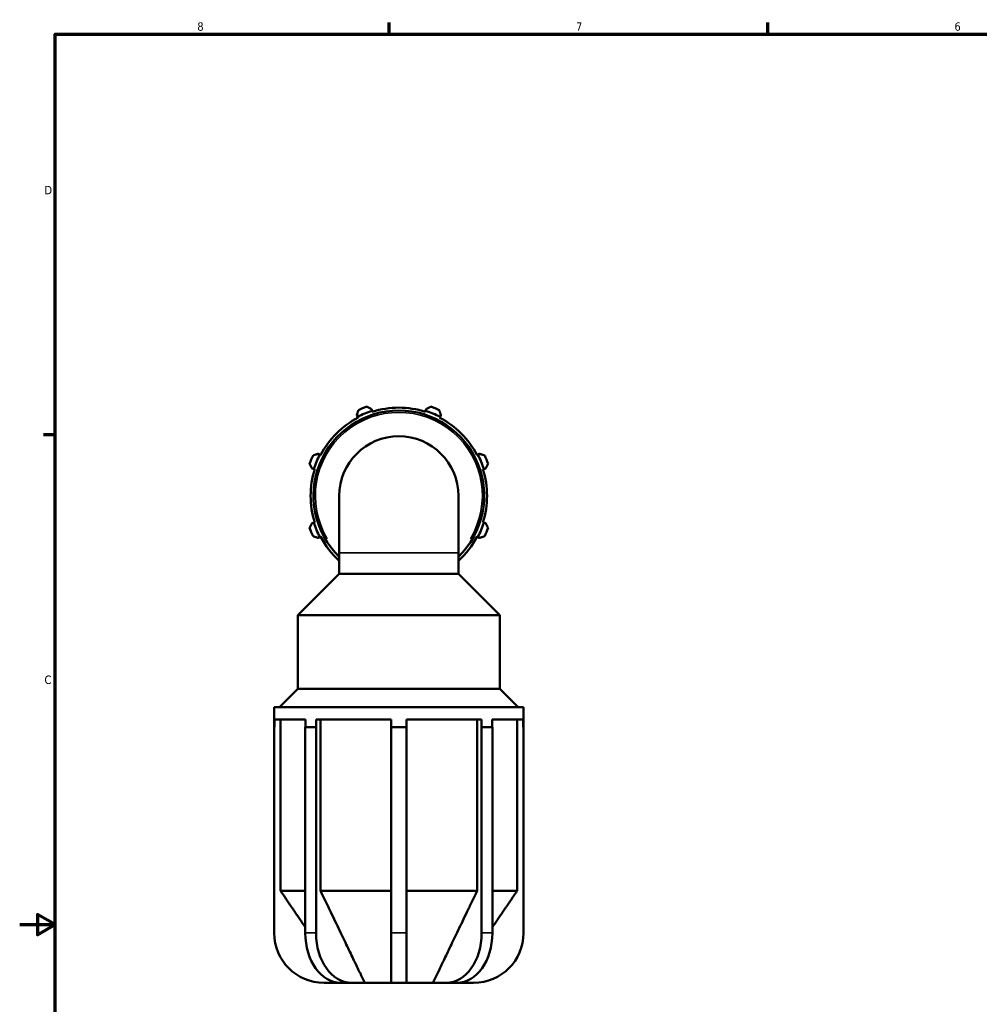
# Model space of a CAD drawing. Header units: inches. Extents: x 0.1 to 42.7, y 0.6 to 29.1.
# Tile 2 of 6: x 0.1 to 10.9, y 10.1 to 21.2. Entities that reach past the tile are written whole.
import ezdxf

# ---------------------------------------------------------------- set-up
doc = ezdxf.new("R2010")
doc.units = ezdxf.units.IN
doc.header["$MEASUREMENT"] = 0
for name, color, linetype, lineweight in [('Border (ANSI)', 7, 'Continuous', 70), ('Visible (ANSI)', 7, 'Continuous', 50), ('Visible Narrow (ANSI)', 7, 'Continuous', 35)]:
    doc.layers.add(name, color=color, linetype=linetype, lineweight=lineweight)
doc.styles.add('Note Text (ANSI)', font='tahoma.ttf')

# ---------------------------------------------------------------- blocks, each defined once
blk = doc.blocks.new('Borders Default Border')
at = {"layer": 'Border (ANSI)'}
for p, q in [((4.25, 21), (4.25, 21.134)), ((8.5, 21), (8.5, 21.134)), ((0.5, 16.5), (0.366, 16.5))]:
    blk.add_line(p, q, dxfattribs=at)
at = {"layer": 'Border (ANSI)', "flags": 128}
for points in [[(0.5, 1), (0.5, 21), (33.5, 21), (33.5, 1), (0.5, 1)], [(0.1, 11), (0.5, 11), (0.3, 11.115), (0.3, 10.885), (0.5, 11)]]:
    blk.add_lwpolyline(points, dxfattribs=at)
at = {"layer": 'Border (ANSI)', "color": 5, "true_color": 0x0000ff, "char_height": 0.0945, "attachment_point": 7, "style": 'Note Text (ANSI)'}
for s, insert in [('8', (2.094, 21.038)), ('7', (6.346, 21.04)), ('6', (10.595, 21.038)), ('D', (0.378, 19.203)), ('C', (0.378, 13.701))]:
    blk.add_mtext(s, dxfattribs=dict(at, insert=insert))

msp = doc.modelspace()

# ---------------------------------------------------------------- linework, layer by layer
at = {"layer": 'Visible (ANSI)'}
for p, q in [((3.8847, 16.7229), (3.8946, 16.704)), ((3.8946, 16.704), (3.8995, 16.6945)), ((4.0558, 16.7707), (4.0494, 16.7911)), ((4.059, 16.7606), (4.0558, 16.7707)), ((4.6579, 16.7707), (4.6547, 16.7606)), ((4.6643, 16.7911), (4.6579, 16.7707)), ((4.8142, 16.6945), (4.8191, 16.704)), ((4.8191, 16.704), (4.8289, 16.7229)), ((3.4688, 16.2782), (3.45, 16.2881)), ((3.4783, 16.2733), (3.4688, 16.2782)), ((5.2448, 16.2782), (5.2354, 16.2733)), ((5.2637, 16.2881), (5.2448, 16.2782)), ((3.3818, 16.1234), (3.4021, 16.117)), ((3.4021, 16.117), (3.4122, 16.1138)), ((5.3014, 16.1138), (5.3116, 16.117)), ((5.3116, 16.117), (5.3319, 16.1234)), ((3.6876, 15.816), (3.6876, 15.177)), ((5.0261, 15.177), (5.0261, 15.816)), ((3.4021, 15.5149), (3.3818, 15.5085)), ((3.4122, 15.5181), (3.4021, 15.5149)), ((5.3116, 15.5149), (5.3014, 15.5181)), ((5.3319, 15.5085), (5.3116, 15.5149)), ((3.45, 15.3439), (3.4688, 15.3537)), ((3.4688, 15.3537), (3.4783, 15.3586)), ((5.2354, 15.3586), (5.2448, 15.3537)), ((5.2448, 15.3537), (5.2637, 15.3439)), ((3.6876, 15.177), (3.6876, 14.9408)), ((5.0261, 15.177), (5.0261, 14.9408)), ((3.6876, 14.9408), (3.2228, 14.476)), ((5.0261, 14.9408), (3.6876, 14.9408)), ((5.0261, 14.9408), (5.4909, 14.476)), ((5.4909, 14.476), (3.2228, 14.476)), ((3.2228, 13.65), (3.2228, 14.476)), ((5.4909, 13.65), (5.4909, 14.476)), ((3.2228, 13.65), (3.0163, 13.4435)), ((5.4909, 13.65), (3.2228, 13.65)), ((5.4909, 13.65), (5.6974, 13.4435)), ((5.7568, 13.4435), (2.9568, 13.4435)), ((2.9568, 13.2195), (2.9568, 13.4435)), ((5.7568, 13.2195), (5.7568, 13.4435)), ((2.9594, 13.3035), (2.9594, 13.2195)), ((3.3085, 13.3035), (2.9594, 13.3035)), ((3.0296, 13.3035), (3.0296, 11.3785)), ((3.3085, 13.2195), (3.3085, 13.3035)), ((3.429, 13.3035), (3.429, 13.2195)), ((4.2716, 13.3035), (3.429, 13.3035)), ((3.4786, 13.3035), (3.4786, 11.3785)), ((4.2716, 13.2195), (4.2716, 13.3035)), ((4.442, 13.3035), (4.442, 13.2195)), ((5.2847, 13.3035), (4.442, 13.3035)), ((5.2351, 11.3785), (5.2351, 13.3035)), ((5.2847, 13.2195), (5.2847, 13.3035)), ((5.4052, 13.3035), (5.4052, 13.2195)), ((5.7542, 13.3035), (5.4052, 13.3035)), ((5.6841, 11.3785), (5.6841, 13.3035)), ((5.7542, 13.2195), (5.7542, 13.3035)), ((2.9594, 13.2195), (2.9568, 13.2195)), ((2.9568, 13.2195), (2.9568, 10.906)), ((3.3669, 13.2195), (3.3066, 13.2195)), ((3.3066, 10.906), (3.3066, 13.2195)), ((3.4271, 13.2195), (3.3669, 13.2195)), ((3.429, 13.2195), (3.4271, 13.2195)), ((3.4271, 13.2195), (3.4271, 10.906)), ((4.3568, 13.2195), (4.2716, 13.2195)), ((4.2716, 10.906), (4.2716, 13.2195)), ((4.442, 13.2195), (4.3568, 13.2195)), ((4.442, 13.2195), (4.442, 10.906)), ((5.2865, 13.2195), (5.2847, 13.2195)), ((5.3468, 13.2195), (5.2865, 13.2195)), ((5.2865, 10.906), (5.2865, 13.2195)), ((5.407, 13.2195), (5.3468, 13.2195)), ((5.407, 13.2195), (5.407, 10.906)), ((5.7568, 13.2195), (5.7542, 13.2195)), ((5.7568, 10.906), (5.7568, 13.2195)), ((3.3066, 11.3785), (3.0296, 11.3785)), ((4.2716, 11.3785), (3.4786, 11.3785)), ((5.2351, 11.3785), (4.442, 11.3785)), ((5.6841, 11.3785), (5.407, 11.3785)), ((4.2716, 10.906), (4.2716, 10.346)), ((4.442, 10.346), (4.442, 10.906)), ((3.5168, 10.346), (3.7026, 10.346)), ((3.8231, 10.346), (3.7026, 10.346)), ((3.8231, 10.346), (3.9746, 10.346)), ((4.2716, 10.346), (3.9746, 10.346)), ((4.442, 10.346), (4.2716, 10.346)), ((4.7391, 10.346), (4.442, 10.346)), ((4.7391, 10.346), (4.8906, 10.346)), ((5.011, 10.346), (4.8906, 10.346)), ((5.011, 10.346), (5.1968, 10.346))]:
    msp.add_line(p, q, dxfattribs=at)
for centre, radius, start, end in [((4.3568, 15.816), 1.065, 109.79198, 115.20802), ((4.3568, 15.816), 1.065, 64.79198, 70.20802), ((4.3568, 15.816), 0.9585, 314.28486, 225.71514), ((4.3568, 15.816), 1.0011, 107.5, 117.5), ((4.3568, 15.816), 0.9904, 72.5, 107.5), ((4.3568, 15.816), 1.0011, 62.5, 72.5), ((4.3568, 15.816), 0.9905, 117.5, 152.5), ((4.3568, 15.816), 0.9904, 27.5, 62.5), ((4.3568, 15.816), 0.6692, 0, 180), ((4.3568, 15.816), 1.065, 154.79198, 160.20802), ((4.3568, 15.816), 1.0011, 152.5, 162.5), ((4.3568, 15.816), 1.0011, 17.5, 27.5), ((4.3568, 15.816), 1.065, 19.79198, 25.20802), ((4.3568, 15.816), 0.9904, 162.5, 197.5), ((4.3568, 15.816), 0.9904, 342.5, 17.5), ((4.3568, 15.816), 1.0011, 197.5, 207.5), ((4.3568, 15.816), 1.0011, 332.5, 342.5), ((4.3568, 15.816), 1.065, 199.79198, 205.20802), ((4.3568, 15.816), 1.065, 334.79198, 340.20802), ((4.3568, 15.816), 0.9904, 207.5, 227.49126), ((4.3568, 15.816), 0.9905, 312.50874, 332.5), ((3.5168, 10.906), 0.56, 180, 270), ((5.1968, 10.906), 0.56, 270, 0)]:
    msp.add_arc(centre, radius, start, end, dxfattribs=at)
for centre, start_param, end_param in [((3.7026, 10.906), 4.712389, 6.2831853), ((3.8231, 10.906), 4.712389, 6.2831853), ((4.8906, 10.906), 0, 1.5707963), ((5.011, 10.906), 0, 1.5707963)]:
    msp.add_ellipse(centre, major_axis=(0, -0.56), ratio=0.7071068, start_param=start_param, end_param=end_param, dxfattribs=at)
for points, weights in [([(4.0494, 16.7911), (4.0233, 16.8043), (3.9962, 16.8181)], [1.00581043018, 1.01110079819, 1.01558926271]), ([(4.7174, 16.8181), (4.6903, 16.8043), (4.6643, 16.7911)], [1.01558926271, 1.01110079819, 1.00581043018]), ([(3.9032, 16.7796), (3.8938, 16.7506), (3.8847, 16.7229)], [1.01558926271, 1.01110079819, 1.00581043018]), ([(4.8289, 16.7229), (4.8199, 16.7506), (4.8104, 16.7796)], [1.00581043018, 1.01110079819, 1.01558926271]), ([(3.45, 16.2881), (3.4222, 16.279), (3.3933, 16.2696)], [1.00581043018, 1.01110079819, 1.01558926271]), ([(5.3204, 16.2696), (5.2915, 16.279), (5.2637, 16.2881)], [1.01558926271, 1.01110079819, 1.00581043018]), ([(3.3547, 16.1766), (3.3685, 16.1495), (3.3818, 16.1234)], [1.01558926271, 1.01110079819, 1.00581043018]), ([(5.3319, 16.1234), (5.3451, 16.1495), (5.3589, 16.1766)], [1.00581043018, 1.01110079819, 1.01558926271]), ([(3.3818, 15.5085), (3.3685, 15.4825), (3.3547, 15.4554)], [1.00581043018, 1.01110079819, 1.01558926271]), ([(5.3589, 15.4554), (5.3451, 15.4825), (5.3319, 15.5085)], [1.01558926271, 1.01110079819, 1.00581043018]), ([(3.3933, 15.3624), (3.4222, 15.3529), (3.45, 15.3439)], [1.01558926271, 1.01110079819, 1.00581043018]), ([(5.2637, 15.3439), (5.2915, 15.3529), (5.3204, 15.3624)], [1.00581043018, 1.01110079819, 1.01558926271]), ([(3.0296, 11.3785), (3.1842, 11.1504), (3.3066, 10.97)], [1, 1.02196894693, 1.0303087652]), ([(3.4786, 11.3785), (3.8149, 10.6768), (3.9746, 10.346)], [1, 1.07082398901, 1]), ([(4.7391, 10.346), (4.8988, 10.6768), (5.2351, 11.3785)], [1, 1.07082398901, 1]), ([(5.407, 10.97), (5.5295, 11.1504), (5.6841, 11.3785)], [1.0303087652, 1.02196894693, 1])]:
    msp.add_rational_spline(points, weights, degree=2, dxfattribs=at)
at = {"layer": 'Visible Narrow (ANSI)'}
for p, q in [((3.6958, 15.177), (5.0178, 15.177)), ((3.4211, 10.906), (3.3127, 10.906)), ((4.4335, 10.906), (4.2802, 10.906)), ((5.401, 10.906), (5.2926, 10.906))]:
    msp.add_line(p, q, dxfattribs=at)
msp.add_arc((4.3568, 15.816), 0.9376, 328.99225, 211.00775, dxfattribs=at)

# ---------------------------------------------------------------- block references
msp.add_blockref('Borders Default Border', (0, 0))

doc.saveas('drawing.dxf')
